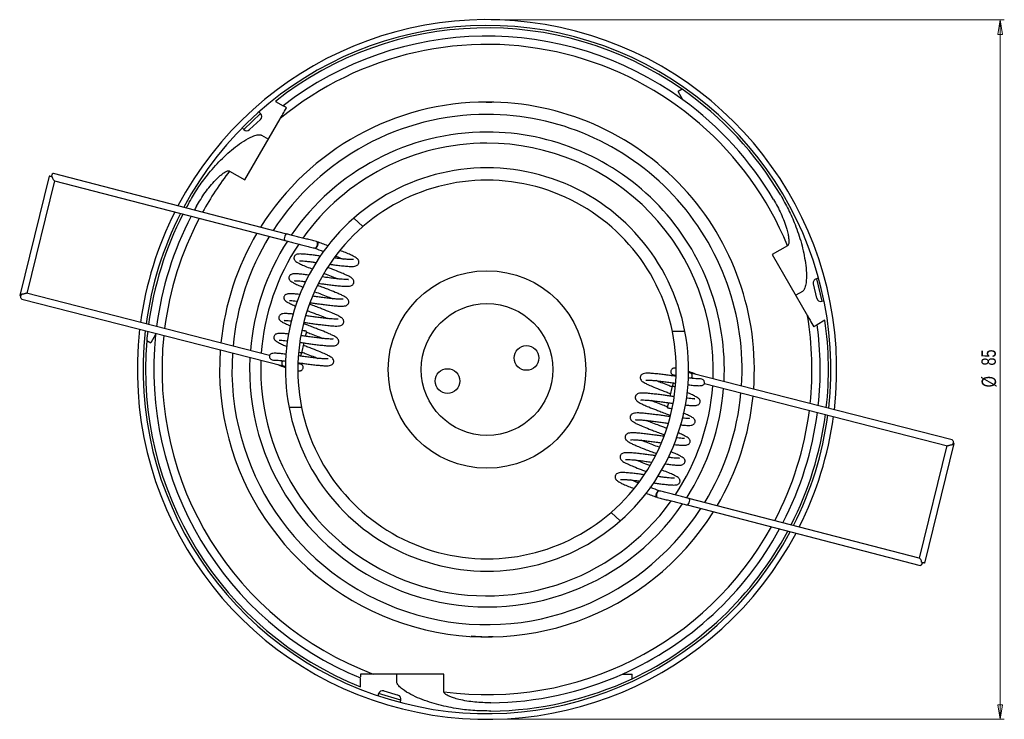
# Model space of a CAD drawing. Header units: millimetres. Extents: x 195 to 1039, y 417 to 795.
# Tile 3 of 4: x 511 to 750, y 625 to 795. Entities that reach past the tile are written whole.
import ezdxf

# ---------------------------------------------------------------- set-up
doc = ezdxf.new("R2010")
doc.units = ezdxf.units.MM
doc.styles.add('SLDTEXTSTYLE0', font='TXT', dxfattribs={"width": 0.75})
doc.dimstyles.new('SLDDIMSTYLE0', dxfattribs={"dimtxt": 3.5, "dimasz": 3.556, "dimexe": 0, "dimexo": 0.0625, "dimgap": 0.875, "dimtad": 1, "dimdec": 0, "dimlfac": 0.5, "dimrnd": 1e-09, "dimzin": 12, "dimdsep": 46, "dimtxsty": 'SLDTEXTSTYLE0', "dimblk1": 'CLOSED', "dimblk2": 'CLOSED', "dimsah": 1, "dimcen": 0.09, "dimadec": 0, "dimazin": 3, "dimtfac": 1, "dimtdec": 0, "dimtofl": 0, "dimtmove": 0, "dimatfit": 3, "dimldrblk": 'CLOSED', "dimfxl": 0, "dimfrac": 2, "dimtolj": 1, "dimtzin": 12, "dimarcsym": 0})

# ---------------------------------------------------------------- blocks, each defined once
blk = doc.blocks.new('_Closed')
at = {"color": 0, "linetype": 'ByBlock', "lineweight": -2}
for p, q in [((-1, 0.166667), (0, 0)), ((-1, 0.166667), (-1, -0.166667)), ((0, 0), (-1, -0.166667)), ((0, 0), (-1, 0))]:
    blk.add_line(p, q, dxfattribs=at)
blk = doc.blocks.new('_D_1')
at = {"color": 7, "linetype": 'Continuous', "lineweight": 0}
for p, q in [((625.23, 795.12), (749.98, 795.12)), ((748.98, 795.12), (748.98, 625.12)), ((625.23, 625.12), (749.98, 625.12))]:
    blk.add_line(p, q, dxfattribs=at)
at = {"color": 7, "linetype": 'Continuous', "lineweight": 18, "xscale": 3.556, "yscale": 3.556}
for p, rotation in [((748.98, 795.12, -23.45), 90.0000000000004), ((748.98, 625.12, -23.45), 270.0000000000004)]:
    blk.add_blockref('_Closed', p, dxfattribs=dict(at, rotation=rotation))
at = {"color": 7, "linetype": 'Continuous', "lineweight": 18, "char_height": 3.5, "attachment_point": 1, "rotation": 90, "style": 'SLDTEXTSTYLE0'}
for s, insert in [('85', (744.42, 711.07)), ('%%c', (744.47, 705.79))]:
    blk.add_mtext(s, dxfattribs=dict(at, insert=insert))

msp = doc.modelspace()

# ---------------------------------------------------------------- linework, layer by layer
at = {"color": 7, "linetype": 'Continuous', "lineweight": 25}
for p, q in [((671.65, 778.24), (670.67, 777.68)), ((671.84, 775.65), (670.67, 777.68)), ((572.8, 775.27), (574.67, 774.19)), ((565.38, 756.19), (573.97, 771.07)), ((569.15, 770.89), (566.52, 768.41)), ((569.18, 772.31), (568.8, 772.71)), ((564.73, 768.85), (565.11, 768.45)), ((569.45, 767.05), (571.1, 766.1)), ((517.79, 757.14), (510.64, 728.14)), ((518.57, 756.94), (518.3, 757.01)), ((575.6, 743.04), (518.89, 757.73)), ((561.65, 758.34), (565.38, 756.19)), ((512.46, 728.59), (519.2, 755.93)), ((519.13, 755.95), (575.18, 741.43)), ((594.07, 744.85), (591.88, 746.93)), ((697.27, 740.2), (693.55, 738.05)), ((693.55, 738.05), (702.14, 723.17)), ((582.67, 735.98), (582.03, 736.22)), ((581.13, 734.79), (581.86, 734.51)), ((704.4, 727.43), (703.56, 730.95)), ((704.84, 732.28), (704.3, 732.15)), ((571.33, 713.55), (512.28, 728.64)), ((700.91, 729.1), (699.27, 728.15)), ((511.19, 727.2), (574.66, 710.99)), ((705.6, 726.69), (706.14, 726.82)), ((577.08, 723.48), (577.08, 723.48)), ((706.36, 722.08), (704.49, 721)), ((543.67, 718.59), (542.5, 716.57)), ((580.12, 718.19), (580.4, 719.39)), ((672.36, 719.32), (669.3, 719.32)), ((541.52, 717.13), (542.5, 716.57)), ((579.2, 714.17), (579.75, 716.57)), ((575.03, 710.65), (575.27, 710.59)), ((673.42, 709.59), (673.18, 709.65)), ((737.27, 693.04), (673.79, 709.25)), ((677.12, 706.69), (736.17, 691.61)), ((669.26, 706.07), (668.7, 703.67)), ((668.33, 702.05), (668.05, 700.85)), ((576.1, 700.93), (579.15, 700.93)), ((671.37, 696.76), (671.37, 696.76)), ((730.66, 663.1), (737.82, 692.11)), ((736, 691.65), (729.25, 664.31)), ((667.32, 685.45), (666.6, 685.73)), ((665.78, 684.26), (666.42, 684.02)), ((729.32, 664.29), (673.27, 678.81)), ((654.39, 675.39), (656.57, 673.32)), ((672.86, 677.2), (729.56, 662.51)), ((729.88, 663.3), (730.15, 663.23)), ((593.52, 633.01), (593.52, 635.17)), ((613.75, 636.12), (596.57, 636.12)), ((602.32, 634.22), (602.32, 636.12)), ((613.75, 631.82), (613.75, 636.12)), ((657.17, 636.12), (659.51, 636.12)), ((659.51, 634.99), (659.51, 636.12)), ((599.13, 632.03), (602.6, 631)), ((597.89, 631.36), (597.73, 630.83)), ((603.12, 629.23), (603.27, 629.76))]:
    msp.add_line(p, q, dxfattribs=at)
at = {"color": 8, "linetype": 'Continuous', "lineweight": 25}
for p, q in [((623.99, 775.11), (625.41, 775.05)), ((565.11, 768.45), (569.18, 772.31)), ((704.3, 732.15), (705.6, 726.69)), ((603.27, 629.76), (597.89, 631.36))]:
    msp.add_line(p, q, dxfattribs=at)
at = {"color": 7, "linetype": 'Continuous', "lineweight": 25, "flags": 128}
for points in [[(518.57, 756.94), (518.25, 757.02), (517.99, 757.09), (517.83, 757.13), (517.79, 757.14), (517.89, 757.13), (518.1, 757.08), (518.31, 757.03)], [(518.89, 757.73), (518.74, 757.71), (518.56, 757.56), (518.41, 757.32), (518.3, 757.01)], [(582.89, 740.2), (582.77, 739.92), (582.61, 739.71), (582.46, 739.61), (582.37, 739.61)], [(582.84, 741.18), (582.93, 741.18), (583.06, 741.08), (583.12, 740.87), (583.11, 740.6), (583.04, 740.29), (582.9, 740), (582.72, 739.77), (582.54, 739.63), (582.46, 739.61)], [(582.77, 741.22), (582.82, 741.2), (582.93, 741.05), (582.98, 740.81), (582.96, 740.51), (582.89, 740.2)], [(511.19, 727.2), (511.15, 727.22), (511.01, 727.34), (510.94, 727.57), (510.93, 727.87), (510.99, 728.18), (511.11, 728.47)], [(580.3, 719.42), (580.39, 719.39), (580.37, 719.39), (580.22, 719.42), (579.98, 719.47), (579.68, 719.54), (579.36, 719.62), (579.22, 719.65)], [(575.23, 710.7), (575.16, 710.66), (575.03, 710.65)], [(673.22, 709.54), (673.3, 709.58), (673.42, 709.59)], [(668.15, 700.82), (668.06, 700.85), (668.09, 700.85), (668.23, 700.82), (668.47, 700.77), (668.78, 700.7), (669.09, 700.63), (669.23, 700.59)], [(737.27, 693.04), (737.3, 693.03), (737.44, 692.9), (737.52, 692.67), (737.52, 692.37), (737.46, 692.06), (737.34, 691.77)], [(665.61, 679.06), (665.52, 679.07), (665.4, 679.17), (665.33, 679.37), (665.34, 679.64), (665.42, 679.95), (665.55, 680.24), (665.73, 680.47), (665.92, 680.61), (665.99, 680.63)], [(665.68, 679.02), (665.63, 679.05), (665.53, 679.19), (665.48, 679.43), (665.49, 679.73), (665.56, 680.04)], [(665.56, 680.04), (665.69, 680.33), (665.84, 680.53), (666, 680.63), (666.08, 680.63)], [(729.56, 662.51), (729.72, 662.54), (729.89, 662.68), (730.04, 662.93), (730.15, 663.23)], [(729.88, 663.3), (730.2, 663.22), (730.46, 663.15), (730.62, 663.11), (730.66, 663.1), (730.56, 663.12), (730.35, 663.16), (730.15, 663.21)]]:
    msp.add_lwpolyline(points, dxfattribs=at)
at = {"color": 8, "linetype": 'Continuous', "lineweight": 25, "flags": 128}
for points in [[(574.98, 742.2), (574.96, 741.9), (575, 741.64), (575.1, 741.48), (575.18, 741.43)], [(575.6, 743.04), (575.53, 743.05), (575.37, 742.97), (575.2, 742.78), (575.07, 742.51), (574.98, 742.2)], [(574.66, 710.99), (574.62, 711), (574.49, 711.13), (574.41, 711.37), (574.4, 711.66), (574.47, 711.98), (574.58, 712.25)], [(673.79, 709.25), (673.83, 709.24), (673.97, 709.11), (674.04, 708.88), (674.05, 708.58), (673.99, 708.26), (673.87, 707.99)], [(672.86, 677.2), (672.92, 677.2), (673.09, 677.27), (673.25, 677.46), (673.39, 677.73), (673.47, 678.04)], [(673.47, 678.04), (673.5, 678.34), (673.45, 678.6), (673.35, 678.76), (673.27, 678.81)]]:
    msp.add_lwpolyline(points, dxfattribs=at)
at = {"color": 7, "linetype": 'Continuous', "lineweight": 25}
for centre, radius in [((624.23, 710.12), 24), ((624.23, 710.12), 16), ((633.83, 712.92), 3), ((614.63, 707.32), 3)]:
    msp.add_circle(centre, radius, dxfattribs=at)
for centre, radius, start, end in [((624.23, 710.12), 85, 353.3956, 152.0955), ((624.23, 710.12), 83.6, 353.5257, 151.8671), ((624.23, 710.12), 83, 55.1559, 128.2842), ((624.23, 710.12), 81, 53.9951, 127.7196), ((624.23, 710.12), 79, 22.3827, 129.506), ((624.23, 710.12), 83, 30.6672, 55.1559), ((624.23, 710.12), 81, 30.6837, 53.9951), ((624.23, 710.12), 65, 90, 147.86), ((624.23, 710.12), 65, 355.7939, 90), ((568.46, 771.62), 1, 313.4486, 43.4486), ((565.84, 769.13), 1, 223.4486, 313.4486), ((624.23, 710.12), 57.7, 90, 145.5283), ((624.23, 710.12), 57.7, 357.0915, 90), ((624.23, 710.12), 55, 90, 144.4928), ((624.23, 710.12), 55, 357.6594, 90), ((624.23, 710.12), 49, 10.816, 131.3115), ((624.23, 710.12), 46, 11.5306, 130.9689), ((624.23, 710.12), 83, 150.6672, 151.7668), ((624.23, 710.12), 81, 150.6837, 151.4214), ((624.23, 710.12), 85, 153.243, 172.2678), ((624.23, 710.12), 83.6, 153.0349, 172.3788), ((624.23, 710.12), 83, 152.9435, 172.4275), ((624.23, 710.12), 81, 152.6287, 172.5951), ((624.23, 710.12), 49, 131.3115, 190.816), ((624.23, 710.12), 46, 130.9689, 191.5306), ((624.23, 710.12), 65, 149.389, 174.3108), ((624.23, 710.12), 57.7, 147.2534, 175.4145), ((624.23, 710.12), 55, 146.327, 175.8971), ((704.53, 731.18), 1, 103.4486, 193.4486), ((511.74, 731.53), 3.57, 251.9519, 257.277), ((705.37, 727.67), 1, 193.4486, 283.4486), ((624.23, 710.12), 81, 353.7795, 7.7196), ((624.23, 710.12), 83, 353.5829, 8.2842), ((624.23, 710.12), 85, 173.3956, 253.4486), ((624.23, 710.12), 83.6, 173.5257, 253.4486), ((624.23, 710.12), 83, 173.5829, 175.1559), ((624.23, 710.12), 81, 173.9951, 247.7196), ((624.23, 710.12), 81, 173.7795, 173.9951), ((571.61, 684.98), 35.52, 75.8456, 77.6203), ((624.23, 710.12), 46, 310.9689, 11.5306), ((624.23, 710.12), 49, 311.3115, 10.816), ((624.23, 710.12), 83, 175.1559, 248.2842), ((624.23, 710.12), 65, 175.7939, 327.86), ((624.23, 710.12), 57.7, 177.0915, 325.5178), ((624.23, 710.12), 55, 177.6594, 324.4864), ((624.23, 710.12), 55, 326.3114, 355.8971), ((624.23, 710.12), 57.7, 327.2723, 355.4145), ((624.23, 710.12), 65, 329.389, 354.3108), ((624.23, 710.12), 49, 190.816, 311.3115), ((624.23, 710.12), 46, 191.5306, 310.9689), ((676.84, 735.26), 35.52, 255.8456, 257.6203), ((624.23, 710.12), 81, 332.6287, 352.5951), ((624.23, 710.12), 83, 332.9435, 352.4275), ((624.23, 710.12), 83.6, 333.0349, 352.3788), ((624.23, 710.12), 85, 333.243, 352.2678), ((736.71, 688.71), 3.57, 71.9519, 77.277), ((624.23, 710.12), 85, 253.4486, 332.0955), ((624.23, 710.12), 83.6, 253.4486, 331.8671), ((624.23, 710.12), 81, 293.9951, 331.4214), ((624.23, 710.12), 83, 295.1559, 331.7668), ((624.23, 710.12), 81, 270.6837, 293.9951), ((624.23, 710.12), 83, 270.6672, 295.1559), ((598.85, 631.07), 1, 73.4486, 163.4486), ((602.31, 630.04), 1, 343.4486, 73.4486)]:
    msp.add_arc(centre, radius, start, end, dxfattribs=at)
at = {"color": 8, "linetype": 'Continuous', "lineweight": 25}
for centre, radius, start, end in [((624.23, 710.12), 62, 90, 146.9774), ((624.23, 710.12), 62, 356.2892, 90), ((624.23, 710.12), 79, 142.3827, 151.0579), ((624.23, 710.12), 79, 152.2976, 172.7712), ((624.23, 710.12), 62, 148.5877, 174.7322), ((624.23, 710.12), 79, 353.9862, 9.506), ((624.23, 710.12), 79, 173.9862, 249.506), ((624.23, 710.12), 62, 176.2892, 326.9774), ((581.77, 728.26), 14.32, 256.4527, 259.6331), ((666.68, 691.98), 14.32, 76.4527, 79.6331), ((624.23, 710.12), 62, 328.5877, 354.7322), ((624.23, 710.12), 79, 332.2976, 352.7712), ((624.23, 710.12), 79, 262.3827, 331.0579)]:
    msp.add_arc(centre, radius, start, end, dxfattribs=at)
at = {"color": 7, "linetype": 'Continuous', "lineweight": 25}
for points, knots in [([(573.97, 771.07), (574.17, 771.43), (574.69, 772.32), (575.19, 773.19), (575.5, 773.72)], [0, 0, 0, 0, 0.397787, 1, 1, 1, 1]), ([(575.5, 773.72), (575.37, 773.79), (575.12, 773.93), (574.84, 774.1), (574.69, 774.18), (574.68, 774.19), (574.67, 774.19)], [0, 0, 0, 0, 0.274101, 0.523828, 0.841026, 1, 1, 1, 1]), ([(551.87, 750.78), (552.54, 751.92), (553.88, 754.19), (556.41, 757.62), (559.41, 761.05), (562.43, 763.76), (565.05, 765.67), (566.84, 766.65), (568.13, 767.11), (568.82, 767.19), (569.19, 767.17), (569.38, 767.08), (569.45, 767.05)], [0, 0, 0, 0, 0.1599023, 0.3197947, 0.5160168, 0.7120357, 0.8102643, 0.9081535, 0.9569951, 0.9741714, 0.991458, 1, 1, 1, 1]), ([(518.57, 756.94), (518.57, 756.88), (518.55, 756.77), (518.62, 756.56), (518.75, 756.32), (518.92, 756.11), (519.04, 756), (519.1, 755.96), (519.13, 755.95), (519.13, 755.95)], [0, 0, 0, 0, 0.119778, 0.239691, 0.47838, 0.717324, 0.837386, 0.957474, 1, 1, 1, 1]), ([(553.6, 749.78), (554.28, 750.91), (555.64, 753.16), (557.6, 755.55), (559.09, 757), (559.91, 757.67), (560.52, 758.09), (561.02, 758.32), (561.29, 758.4), (561.52, 758.4), (561.61, 758.36), (561.65, 758.34)], [0, 0, 0, 0, 0.326711, 0.653839, 0.764284, 0.840951, 0.917742, 0.946871, 0.97616, 0.988267, 1, 1, 1, 1]), ([(695.62, 752.45), (696.27, 751.31), (697.56, 749.01), (699.27, 745.11), (700.75, 740.79), (701.58, 736.82), (701.92, 733.59), (701.88, 731.56), (701.62, 730.21), (701.35, 729.57), (701.15, 729.26), (700.97, 729.14), (700.91, 729.1)], [0, 0, 0, 0, 0.159902, 0.319795, 0.516017, 0.712036, 0.810264, 0.908153, 0.956995, 0.974171, 0.991458, 1, 1, 1, 1]), ([(693.89, 751.45), (694.52, 750.3), (695.79, 748), (696.88, 745.1), (697.39, 743.09), (697.57, 742.05), (697.62, 741.31), (697.58, 740.76), (697.5, 740.48), (697.39, 740.29), (697.31, 740.23), (697.27, 740.2)], [0, 0, 0, 0, 0.326711, 0.653839, 0.764284, 0.840951, 0.917742, 0.946871, 0.97616, 0.988267, 1, 1, 1, 1]), ([(582.77, 741.22), (582.57, 741.27), (581.99, 741.42), (580.96, 741.67), (579.71, 741.99), (578.44, 742.31), (577.2, 742.63), (576.25, 742.87), (575.74, 743), (575.6, 743.04)], [0, 0, 0, 0, 0.088835, 0.258113, 0.427548, 0.597001, 0.766455, 0.935893, 1, 1, 1, 1]), ([(575.18, 741.43), (575.38, 741.38), (575.95, 741.23), (576.97, 740.97), (578.22, 740.65), (579.49, 740.33), (580.74, 740.02), (581.7, 739.78), (582.23, 739.65), (582.37, 739.61)], [0, 0, 0, 0, 0.088846, 0.258207, 0.427669, 0.597117, 0.766563, 0.936019, 1, 1, 1, 1]), ([(582.35, 739.62), (583.03, 739.36), (583.76, 739.08), (584.55, 738.78), (584.6, 738.76)], [0, 0, 0, 0, 0.933292, 1, 1, 1, 1]), ([(585.64, 740.14), (585.62, 740.15), (585.15, 740.33), (584.21, 740.68), (583.38, 741.01), (582.95, 741.17)], [0, 0, 0, 0, 0.0215304, 0.4977741, 1, 1, 1, 1]), ([(583.78, 737.67), (583.65, 737.69), (583.13, 737.76), (582.19, 737.88), (580.97, 738.03), (579.81, 738.15), (578.92, 738.2), (578.31, 738.17), (577.94, 738.1), (577.65, 737.93), (577.42, 737.7), (577.31, 737.42), (577.29, 737.21), (577.3, 737.08), (577.31, 737.03), (577.32, 736.99), (577.35, 736.89), (577.42, 736.74), (577.61, 736.51), (578, 736.21), (578.67, 735.84), (579.69, 735.36), (580.63, 734.99), (581.13, 734.79)], [0, 0, 0, 0, 0.022652, 0.089251, 0.167559, 0.256778, 0.349075, 0.424425, 0.482378, 0.507389, 0.532801, 0.555113, 0.571109, 0.580668, 0.58304, 0.586362, 0.595944, 0.626951, 0.673428, 0.734329, 0.809055, 0.898497, 1, 1, 1, 1]), ([(586.12, 735.68), (586.47, 735.63), (587.3, 735.52), (588.58, 735.37), (589.87, 735.23), (590.95, 735.17), (591.75, 735.16), (592.31, 735.25), (592.64, 735.4), (592.88, 735.62), (593.02, 735.86), (593.09, 736.1), (593.09, 736.39), (592.98, 736.73), (592.75, 737.01), (592.39, 737.29), (591.86, 737.61), (591.03, 738.01), (589.93, 738.48), (588.98, 738.86), (588.54, 739.03)], [0, 0, 0, 0, 0.056869, 0.130812, 0.216005, 0.302322, 0.376907, 0.441782, 0.489359, 0.516116, 0.530682, 0.549287, 0.571195, 0.593347, 0.638397, 0.691545, 0.755568, 0.830624, 0.92287, 1, 1, 1, 1]), ([(591.75, 736.83), (591.75, 736.83), (591.77, 736.85), (591.59, 736.82), (591.07, 736.83), (590.28, 736.87), (589.29, 736.96), (588.22, 737.08), (587.46, 737.18), (587.13, 737.22)], [0, 0, 0, 0, 0.010295, 0.165075, 0.326787, 0.498562, 0.677174, 0.860081, 1, 1, 1, 1]), ([(587.43, 737.68), (587.62, 737.61), (588.27, 737.36), (588.83, 737.13), (589.23, 736.97)], [0, 0, 0, 0, 0.293431, 1, 1, 1, 1]), ([(578.65, 736.55), (578.63, 736.54), (578.6, 736.51), (578.98, 736.54), (579.56, 736.5), (580.37, 736.43), (581.41, 736.3), (582.24, 736.2), (582.71, 736.14), (582.75, 736.13)], [0, 0, 0, 0, 0.081357, 0.238327, 0.402989, 0.582114, 0.778232, 0.982165, 1, 1, 1, 1]), ([(583.36, 731.06), (583.48, 731.04), (583.94, 730.98), (584.82, 730.86), (586.03, 730.7), (587.35, 730.54), (588.65, 730.4), (589.73, 730.34), (590.52, 730.33), (591.08, 730.43), (591.42, 730.57), (591.66, 730.79), (591.8, 731.03), (591.87, 731.27), (591.87, 731.56), (591.76, 731.9), (591.52, 732.19), (591.17, 732.46), (590.63, 732.78), (589.81, 733.18), (588.52, 733.73), (587.03, 734.33), (585.98, 734.73), (585.59, 734.87), (585.59, 734.87)], [0, 0, 0, 0, 0.015577, 0.061932, 0.116019, 0.178647, 0.250803, 0.323911, 0.387084, 0.442031, 0.482328, 0.50499, 0.517327, 0.533086, 0.55164, 0.570403, 0.608559, 0.653574, 0.7078, 0.771371, 0.849501, 0.945695, 0.999552, 1, 1, 1, 1]), ([(581.04, 733.04), (580.63, 733.09), (579.74, 733.2), (578.59, 733.32), (577.7, 733.37), (577.08, 733.35), (576.72, 733.27), (576.42, 733.11), (576.2, 732.87), (576.09, 732.6), (576.07, 732.39), (576.08, 732.25), (576.09, 732.2), (576.1, 732.16), (576.12, 732.06), (576.2, 731.91), (576.39, 731.68), (576.78, 731.39), (577.45, 731.01), (578.36, 730.58), (579.17, 730.26), (579.54, 730.11)], [0, 0, 0, 0, 0.088265, 0.189066, 0.293345, 0.378477, 0.443953, 0.472211, 0.500921, 0.52613, 0.544202, 0.555003, 0.557683, 0.561436, 0.572262, 0.607294, 0.659805, 0.728612, 0.813038, 0.914092, 1, 1, 1, 1]), ([(590.52, 732.01), (590.53, 732.01), (590.55, 732.03), (590.37, 731.99), (589.84, 732), (589.06, 732.04), (588.06, 732.13), (586.89, 732.27), (585.61, 732.43), (584.67, 732.55), (584.18, 732.62), (584.12, 732.63)], [0, 0, 0, 0, 0.008257, 0.132392, 0.262086, 0.399851, 0.5431, 0.689793, 0.840061, 0.978967, 1, 1, 1, 1]), ([(584.66, 733.45), (584.83, 733.39), (585.55, 733.11), (586.73, 732.66), (587.6, 732.31), (588, 732.14)], [0, 0, 0, 0, 0.140598, 0.606222, 1, 1, 1, 1]), ([(577.42, 731.73), (577.41, 731.72), (577.37, 731.68), (577.76, 731.71), (578.34, 731.67), (579.14, 731.6), (579.82, 731.52), (580.17, 731.48)], [0, 0, 0, 0, 0.104911, 0.307324, 0.519658, 0.750641, 1, 1, 1, 1]), ([(581.21, 726.36), (581.27, 726.35), (581.68, 726.29), (582.47, 726.18), (583.6, 726.03), (584.81, 725.88), (586.13, 725.71), (587.43, 725.58), (588.51, 725.51), (589.3, 725.51), (589.86, 725.6), (590.19, 725.74), (590.44, 725.97), (590.58, 726.2), (590.65, 726.44), (590.64, 726.73), (590.53, 727.07), (590.3, 727.36), (589.95, 727.64), (589.41, 727.95), (588.59, 728.36), (587.3, 728.9), (585.81, 729.5), (584.35, 730.05), (583.53, 730.36), (583.12, 730.52), (583.11, 730.52)], [0, 0, 0, 0, 0.007539, 0.052095, 0.094219, 0.143368, 0.20028, 0.26585, 0.332285, 0.389691, 0.439622, 0.476241, 0.496835, 0.508045, 0.522365, 0.539227, 0.556277, 0.59095, 0.631856, 0.681132, 0.7389, 0.809898, 0.897312, 0.946253, 0.999187, 1, 1, 1, 1]), ([(511.11, 728.47), (511.16, 728.47), (511.27, 728.45), (511.5, 728.51), (511.78, 728.59), (512.04, 728.64), (512.21, 728.65), (512.27, 728.63), (512.28, 728.63)], [0, 0, 0, 0, 0.116742, 0.284591, 0.558111, 0.763169, 0.928727, 1, 1, 1, 1]), ([(578.86, 728.33), (578.77, 728.34), (578.23, 728.41), (577.38, 728.5), (576.47, 728.55), (575.86, 728.52), (575.5, 728.44), (575.2, 728.28), (574.98, 728.05), (574.87, 727.77), (574.84, 727.56), (574.86, 727.43), (574.86, 727.37), (574.87, 727.33), (574.9, 727.24), (574.97, 727.08), (575.17, 726.86), (575.55, 726.56), (576.23, 726.18), (576.98, 725.83), (577.59, 725.58), (577.77, 725.51)], [0, 0, 0, 0, 0.0203279, 0.1341496, 0.2518986, 0.3480264, 0.4219606, 0.4538684, 0.4862877, 0.514753, 0.5351591, 0.5473551, 0.550381, 0.5546192, 0.5668434, 0.6064005, 0.6656945, 0.7433892, 0.8387207, 0.952828, 1, 1, 1, 1]), ([(589.3, 727.18), (589.3, 727.18), (589.32, 727.2), (589.14, 727.17), (588.62, 727.17), (587.83, 727.21), (586.84, 727.3), (585.66, 727.44), (584.39, 727.6), (583.14, 727.77), (582.31, 727.88), (581.92, 727.93), (581.9, 727.94)], [0, 0, 0, 0, 0.007447, 0.119408, 0.236383, 0.360638, 0.489838, 0.622145, 0.757676, 0.88296, 0.994899, 1, 1, 1, 1]), ([(582.41, 729.01), (582.92, 728.82), (583.99, 728.41), (585.5, 727.84), (586.38, 727.48), (586.78, 727.31)], [0, 0, 0, 0, 0.332023, 0.693933, 1, 1, 1, 1]), ([(576.2, 726.9), (576.19, 726.89), (576.15, 726.86), (576.53, 726.89), (577.12, 726.85), (577.7, 726.79), (578.13, 726.74), (578.24, 726.73)], [0, 0, 0, 0, 0.126754, 0.371311, 0.627853, 0.906928, 1, 1, 1, 1]), ([(579.75, 721.56), (579.88, 721.54), (580.38, 721.48), (581.25, 721.35), (582.38, 721.2), (583.58, 721.05), (584.91, 720.88), (586.2, 720.75), (587.28, 720.68), (588.08, 720.68), (588.64, 720.77), (588.97, 720.92), (589.21, 721.14), (589.35, 721.38), (589.42, 721.62), (589.42, 721.91), (589.31, 722.25), (589.08, 722.53), (588.72, 722.81), (588.19, 723.13), (587.36, 723.53), (586.08, 724.07), (584.58, 724.67), (583.13, 725.22), (582.04, 725.63), (581.37, 725.89), (581.1, 725.99)], [0, 0, 0, 0, 0.0166845, 0.0593527, 0.099691, 0.1467579, 0.201258, 0.2640493, 0.3276687, 0.3826419, 0.4304579, 0.4655246, 0.4852458, 0.4959812, 0.5096946, 0.5258413, 0.5421687, 0.5753729, 0.6145452, 0.6617333, 0.7170533, 0.785043, 0.8687526, 0.9156197, 0.9663102, 1, 1, 1, 1]), ([(577.17, 723.56), (576.83, 723.59), (576.07, 723.68), (575.25, 723.72), (574.63, 723.69), (574.27, 723.62), (573.98, 723.45), (573.75, 723.22), (573.64, 722.94), (573.62, 722.73), (573.63, 722.6), (573.64, 722.55), (573.65, 722.51), (573.68, 722.41), (573.75, 722.26), (573.94, 722.03), (574.33, 721.73), (575.01, 721.36), (575.74, 721), (576.34, 720.77), (576.5, 720.7)], [0, 0, 0, 0, 0.097257, 0.220625, 0.32134, 0.398802, 0.432232, 0.466199, 0.496022, 0.517402, 0.53018, 0.533351, 0.537791, 0.550599, 0.592043, 0.654167, 0.735569, 0.835449, 0.955002, 1, 1, 1, 1]), ([(588.08, 722.35), (588.08, 722.35), (588.1, 722.37), (587.92, 722.34), (587.4, 722.35), (586.61, 722.39), (585.62, 722.48), (584.44, 722.61), (583.17, 722.77), (581.91, 722.94), (580.93, 723.08), (580.4, 723.15), (580.24, 723.17)], [0, 0, 0, 0, 0.0071275, 0.1142835, 0.2262386, 0.3451601, 0.4688158, 0.5954444, 0.7251587, 0.8450659, 0.9522014, 1, 1, 1, 1]), ([(580.61, 724.4), (580.66, 724.38), (581.33, 724.13), (582.64, 723.63), (584.28, 723.01), (585.15, 722.65), (585.56, 722.49)], [0, 0, 0, 0, 0.03321, 0.406955, 0.728267, 1, 1, 1, 1]), ([(702.14, 723.17), (702.35, 722.81), (702.86, 721.92), (703.36, 721.05), (703.67, 720.52)], [0, 0, 0, 0, 0.397787, 1, 1, 1, 1]), ([(574.98, 722.07), (574.96, 722.06), (574.93, 722.03), (575.31, 722.06), (575.9, 722.02), (576.41, 721.97), (576.76, 721.93), (576.79, 721.93)], [0, 0, 0, 0, 0.135884, 0.398056, 0.673077, 0.972254, 1, 1, 1, 1]), ([(578.81, 716.7), (578.86, 716.69), (579.25, 716.64), (580.03, 716.53), (581.15, 716.38), (582.36, 716.22), (583.68, 716.06), (584.98, 715.92), (586.06, 715.86), (586.85, 715.85), (587.41, 715.95), (587.75, 716.09), (587.99, 716.31), (588.13, 716.55), (588.2, 716.79), (588.2, 717.08), (588.09, 717.42), (587.85, 717.7), (587.5, 717.98), (586.96, 718.3), (586.14, 718.7), (584.85, 719.25), (583.36, 719.84), (581.9, 720.4), (580.74, 720.83), (579.99, 721.12), (579.65, 721.25)], [0, 0, 0, 0, 0.005094, 0.047865, 0.088301, 0.135482, 0.190115, 0.253058, 0.316832, 0.371938, 0.41987, 0.455022, 0.474791, 0.485552, 0.499299, 0.515484, 0.531851, 0.565136, 0.604403, 0.651706, 0.70716, 0.775314, 0.859227, 0.906207, 0.957021, 1, 1, 1, 1]), ([(703.67, 720.52), (703.8, 720.6), (704.04, 720.74), (704.32, 720.9), (704.47, 720.99), (704.49, 721), (704.49, 721)], [0, 0, 0, 0, 0.274101, 0.523828, 0.841026, 1, 1, 1, 1]), ([(576.03, 718.72), (575.67, 718.76), (574.87, 718.85), (574.03, 718.89), (573.41, 718.87), (573.05, 718.79), (572.75, 718.62), (572.53, 718.39), (572.42, 718.11), (572.4, 717.9), (572.41, 717.77), (572.42, 717.72), (572.43, 717.68), (572.45, 717.58), (572.53, 717.43), (572.72, 717.2), (573.11, 716.91), (573.78, 716.53), (574.63, 716.13), (575.36, 715.84), (575.65, 715.72)], [0, 0, 0, 0, 0.101504, 0.219612, 0.316034, 0.390194, 0.422199, 0.454717, 0.483269, 0.503738, 0.515971, 0.519006, 0.523257, 0.535519, 0.575197, 0.634672, 0.712603, 0.808226, 0.922682, 1, 1, 1, 1]), ([(586.85, 717.52), (586.86, 717.53), (586.88, 717.55), (586.7, 717.51), (586.17, 717.52), (585.39, 717.56), (584.39, 717.65), (583.22, 717.79), (581.94, 717.95), (580.69, 718.11), (579.73, 718.25), (579.21, 718.32), (579.07, 718.34)], [0, 0, 0, 0, 0.007166, 0.114893, 0.227445, 0.347, 0.471315, 0.598619, 0.729025, 0.849571, 0.957278, 1, 1, 1, 1]), ([(580.27, 719.24), (580.68, 719.08), (581.64, 718.72), (583.06, 718.18), (583.93, 717.82), (584.33, 717.66)], [0, 0, 0, 0, 0.283115, 0.671523, 1, 1, 1, 1]), ([(573.75, 717.24), (573.74, 717.23), (573.7, 717.2), (574.09, 717.23), (574.67, 717.19), (575.25, 717.14), (575.68, 717.09), (575.78, 717.08)], [0, 0, 0, 0, 0.127222, 0.372682, 0.630172, 0.910278, 1, 1, 1, 1]), ([(578.36, 711.76), (578.51, 711.74), (579.01, 711.67), (579.93, 711.55), (581.14, 711.39), (582.46, 711.23), (583.76, 711.09), (584.84, 711.03), (585.63, 711.03), (586.19, 711.12), (586.52, 711.26), (586.77, 711.49), (586.91, 711.72), (586.98, 711.96), (586.97, 712.25), (586.86, 712.59), (586.63, 712.88), (586.28, 713.15), (585.74, 713.47), (584.92, 713.87), (583.63, 714.42), (582.14, 715.02), (580.73, 715.55), (579.99, 715.83), (579.64, 715.96)], [0, 0, 0, 0, 0.019492, 0.063449, 0.114738, 0.174127, 0.242551, 0.311877, 0.371782, 0.423887, 0.4621, 0.48359, 0.495289, 0.510232, 0.527827, 0.545619, 0.581802, 0.624488, 0.67591, 0.736192, 0.810281, 0.9015, 0.952571, 1, 1, 1, 1]), ([(571.33, 713.54), (571.33, 713.54), (571.34, 713.55), (571.32, 713.43), (571.33, 713.18), (571.44, 712.87), (571.69, 712.6), (572.09, 712.4), (572.4, 712.4), (572.59, 712.39)], [0, 0, 0, 0, 0.062643, 0.203791, 0.340689, 0.478996, 0.621465, 0.769787, 1, 1, 1, 1]), ([(575.48, 713.81), (575.29, 713.84), (574.65, 713.92), (573.7, 714.01), (572.8, 714.07), (572.19, 714.04), (571.83, 713.96), (571.53, 713.8), (571.39, 713.64), (571.33, 713.55)], [0, 0, 0, 0, 0.086894, 0.311005, 0.542848, 0.73212, 0.877693, 0.940518, 1, 1, 1, 1]), ([(585.63, 712.7), (585.63, 712.7), (585.65, 712.72), (585.47, 712.68), (584.95, 712.69), (584.16, 712.73), (583.17, 712.82), (581.99, 712.96), (580.72, 713.12), (579.49, 713.28), (578.72, 713.39), (578.38, 713.44)], [0, 0, 0, 0, 0.007555, 0.121139, 0.23981, 0.365866, 0.49694, 0.631164, 0.76866, 0.89576, 1, 1, 1, 1]), ([(578.91, 713.36), (578.97, 713.49), (579.09, 713.75), (579.16, 714.03), (579.2, 714.17)], [0, 0, 0, 0, 0.481428, 1, 1, 1, 1]), ([(579.24, 714.34), (579.58, 714.21), (580.48, 713.87), (581.83, 713.35), (582.71, 713), (583.11, 712.83)], [0, 0, 0, 0, 0.250845, 0.656737, 1, 1, 1, 1]), ([(572.59, 712.39), (572.67, 712.39), (572.87, 712.4), (573.45, 712.37), (574.26, 712.29), (574.91, 712.21), (575.31, 712.16), (575.32, 712.16)], [0, 0, 0, 0, 0.189141, 0.434503, 0.701416, 0.993651, 1, 1, 1, 1]), ([(573.45, 711.3), (573.49, 711.28), (573.92, 711.08), (574.49, 710.86), (575.01, 710.66)], [0, 0, 0, 0, 0.097516, 1, 1, 1, 1]), ([(574.66, 710.99), (574.82, 710.95), (575.02, 710.9), (575.22, 710.91), (575.26, 710.91)], [0, 0, 0, 0, 0.8202233, 1, 1, 1, 1]), ([(578.34, 709.85), (578.41, 709.84), (578.51, 709.82), (578.6, 709.8), (578.71, 709.8), (578.84, 709.8), (579.02, 709.85), (579.24, 709.97), (579.43, 710.17), (579.54, 710.45), (579.55, 710.74), (579.48, 710.98), (579.37, 711.15), (579.25, 711.27), (579.15, 711.34), (579.08, 711.38), (579.02, 711.4), (578.96, 711.43), (578.84, 711.46), (578.68, 711.51), (578.43, 711.58), (578.36, 711.6)], [0, 0, 0, 0, 0.144126, 0.200491, 0.223784, 0.245256, 0.277933, 0.316221, 0.361187, 0.409347, 0.45836, 0.497001, 0.529459, 0.556934, 0.578804, 0.595911, 0.614782, 0.646161, 0.723035, 0.920167, 1, 1, 1, 1]), ([(578.8, 711.45), (578.8, 711.45), (578.82, 711.45), (578.75, 711.46), (578.62, 711.49), (578.43, 711.53), (578.36, 711.55)], [0, 0, 0, 0, 0.013367, 0.282264, 0.702083, 1, 1, 1, 1]), ([(575.03, 710.65), (575.07, 710.65), (575.15, 710.64), (575.23, 710.72), (575.27, 710.75)], [0, 0, 0, 0, 0.560758, 1, 1, 1, 1]), ([(670.09, 708.48), (669.94, 708.5), (669.44, 708.57), (668.52, 708.69), (667.32, 708.85), (665.99, 709.01), (664.7, 709.15), (663.62, 709.21), (662.82, 709.22), (662.26, 709.12), (661.93, 708.98), (661.69, 708.76), (661.55, 708.52), (661.48, 708.28), (661.48, 707.99), (661.59, 707.65), (661.82, 707.36), (662.18, 707.09), (662.71, 706.77), (663.54, 706.37), (664.82, 705.82), (666.31, 705.22), (667.72, 704.69), (668.46, 704.41), (668.82, 704.27)], [0, 0, 0, 0, 0.019485, 0.0634266, 0.1146978, 0.1740662, 0.2424665, 0.3117688, 0.3716526, 0.4237398, 0.4619389, 0.4834217, 0.495116, 0.5100544, 0.5276434, 0.5454293, 0.5815995, 0.624271, 0.6756741, 0.7359357, 0.8099987, 0.9011858, 0.9522394, 1, 1, 1, 1]), ([(670.12, 710.39), (670.04, 710.4), (669.94, 710.42), (669.85, 710.44), (669.74, 710.45), (669.61, 710.44), (669.43, 710.39), (669.22, 710.28), (669.03, 710.07), (668.91, 709.79), (668.9, 709.51), (668.97, 709.26), (669.08, 709.09), (669.2, 708.97), (669.3, 708.9), (669.37, 708.86), (669.43, 708.84), (669.5, 708.81), (669.61, 708.78), (669.77, 708.73), (670.02, 708.66), (670.1, 708.64)], [0, 0, 0, 0, 0.144126, 0.200491, 0.223784, 0.245256, 0.277933, 0.316221, 0.361187, 0.409347, 0.45836, 0.497001, 0.529459, 0.556934, 0.578804, 0.595911, 0.614782, 0.646161, 0.723035, 0.920167, 1, 1, 1, 1]), ([(669.65, 708.79), (669.65, 708.79), (669.64, 708.79), (669.71, 708.78), (669.83, 708.75), (670.02, 708.71), (670.1, 708.69)], [0, 0, 0, 0, 0.013367, 0.282264, 0.702083, 1, 1, 1, 1]), ([(673.43, 709.59), (673.38, 709.59), (673.31, 709.6), (673.22, 709.53), (673.19, 709.49)], [0, 0, 0, 0, 0.560758, 1, 1, 1, 1]), ([(673.79, 709.25), (673.63, 709.29), (673.43, 709.34), (673.23, 709.33), (673.19, 709.33)], [0, 0, 0, 0, 0.820223, 1, 1, 1, 1]), ([(675, 708.94), (674.96, 708.96), (674.53, 709.16), (673.96, 709.38), (673.44, 709.58)], [0, 0, 0, 0, 0.097516, 1, 1, 1, 1]), ([(662.82, 707.54), (662.82, 707.54), (662.8, 707.52), (662.98, 707.56), (663.5, 707.55), (664.29, 707.51), (665.28, 707.42), (666.46, 707.28), (667.73, 707.12), (668.96, 706.96), (669.73, 706.85), (670.07, 706.8)], [0, 0, 0, 0, 0.007555, 0.121139, 0.23981, 0.365866, 0.49694, 0.631164, 0.76866, 0.89576, 1, 1, 1, 1]), ([(669.22, 705.9), (668.87, 706.03), (667.97, 706.37), (666.62, 706.89), (665.74, 707.24), (665.34, 707.41)], [0, 0, 0, 0, 0.250845, 0.656737, 1, 1, 1, 1]), ([(669.55, 706.88), (669.48, 706.75), (669.36, 706.5), (669.29, 706.21), (669.26, 706.07)], [0, 0, 0, 0, 0.481428, 1, 1, 1, 1]), ([(672.98, 706.43), (673.16, 706.4), (673.81, 706.32), (674.75, 706.23), (675.65, 706.18), (676.27, 706.2), (676.62, 706.28), (676.92, 706.44), (677.06, 706.6), (677.12, 706.69)], [0, 0, 0, 0, 0.086894, 0.311005, 0.542848, 0.73212, 0.877693, 0.940518, 1, 1, 1, 1]), ([(675.86, 707.85), (675.78, 707.85), (675.59, 707.84), (675, 707.87), (674.19, 707.95), (673.54, 708.03), (673.14, 708.08), (673.13, 708.08)], [0, 0, 0, 0, 0.189141, 0.434503, 0.701416, 0.993651, 1, 1, 1, 1]), ([(677.13, 706.7), (677.12, 706.7), (677.11, 706.69), (677.13, 706.81), (677.12, 707.06), (677.01, 707.37), (676.76, 707.64), (676.37, 707.84), (676.05, 707.84), (675.86, 707.85)], [0, 0, 0, 0, 0.062643, 0.203791, 0.340689, 0.478996, 0.621465, 0.769787, 1, 1, 1, 1]), ([(669.64, 703.54), (669.6, 703.55), (669.2, 703.6), (668.43, 703.71), (667.3, 703.86), (666.09, 704.02), (664.77, 704.18), (663.47, 704.32), (662.39, 704.38), (661.6, 704.39), (661.04, 704.3), (660.71, 704.15), (660.46, 703.93), (660.32, 703.69), (660.25, 703.45), (660.26, 703.16), (660.37, 702.82), (660.6, 702.54), (660.95, 702.26), (661.49, 701.94), (662.31, 701.54), (663.6, 700.99), (665.09, 700.4), (666.55, 699.84), (667.71, 699.41), (668.46, 699.12), (668.8, 698.99)], [0, 0, 0, 0, 0.005094, 0.047865, 0.088301, 0.135482, 0.190115, 0.253058, 0.316832, 0.371938, 0.41987, 0.455022, 0.474791, 0.485552, 0.499299, 0.515484, 0.531851, 0.565136, 0.604403, 0.651706, 0.70716, 0.775314, 0.859227, 0.906207, 0.957021, 1, 1, 1, 1]), ([(672.42, 701.52), (672.79, 701.48), (673.58, 701.39), (674.42, 701.35), (675.04, 701.38), (675.4, 701.45), (675.7, 701.62), (675.92, 701.85), (676.03, 702.13), (676.06, 702.34), (676.04, 702.47), (676.04, 702.52), (676.03, 702.56), (676, 702.66), (675.93, 702.81), (675.73, 703.04), (675.35, 703.34), (674.67, 703.71), (673.82, 704.11), (673.09, 704.4), (672.8, 704.52)], [0, 0, 0, 0, 0.101504, 0.219612, 0.316034, 0.390194, 0.422199, 0.454717, 0.483269, 0.503738, 0.515971, 0.519006, 0.523257, 0.535519, 0.575197, 0.634672, 0.712603, 0.808226, 0.922682, 1, 1, 1, 1]), ([(661.6, 702.72), (661.6, 702.71), (661.58, 702.69), (661.76, 702.73), (662.28, 702.72), (663.07, 702.68), (664.06, 702.59), (665.24, 702.45), (666.51, 702.29), (667.76, 702.13), (668.72, 701.99), (669.24, 701.92), (669.39, 701.9)], [0, 0, 0, 0, 0.0071655, 0.1148928, 0.2274448, 0.3470003, 0.4713153, 0.598619, 0.7290249, 0.8495714, 0.957278, 1, 1, 1, 1]), ([(668.18, 701), (667.77, 701.16), (666.81, 701.52), (665.4, 702.06), (664.52, 702.42), (664.12, 702.58)], [0, 0, 0, 0, 0.282663, 0.671316, 1, 1, 1, 1]), ([(674.7, 703), (674.71, 703.01), (674.75, 703.04), (674.37, 703.01), (673.78, 703.05), (673.2, 703.1), (672.78, 703.15), (672.67, 703.16)], [0, 0, 0, 0, 0.127222, 0.372682, 0.630172, 0.910278, 1, 1, 1, 1]), ([(668.71, 698.68), (668.57, 698.7), (668.07, 698.76), (667.2, 698.89), (666.08, 699.04), (664.87, 699.19), (663.55, 699.36), (662.25, 699.49), (661.17, 699.56), (660.38, 699.56), (659.82, 699.47), (659.48, 699.32), (659.24, 699.1), (659.1, 698.86), (659.03, 698.63), (659.03, 698.33), (659.14, 698), (659.37, 697.71), (659.73, 697.43), (660.27, 697.12), (661.09, 696.71), (662.38, 696.17), (663.87, 695.57), (665.33, 695.02), (666.41, 694.61), (667.09, 694.35), (667.36, 694.25)], [0, 0, 0, 0, 0.016685, 0.059353, 0.099691, 0.146758, 0.201258, 0.264049, 0.327669, 0.382642, 0.430458, 0.465525, 0.485246, 0.495981, 0.509695, 0.525841, 0.542169, 0.575373, 0.614545, 0.661733, 0.717053, 0.785043, 0.868753, 0.91562, 0.96631, 1, 1, 1, 1]), ([(671.28, 696.68), (671.62, 696.65), (672.38, 696.56), (673.2, 696.52), (673.82, 696.55), (674.18, 696.62), (674.48, 696.79), (674.7, 697.02), (674.81, 697.3), (674.83, 697.51), (674.82, 697.64), (674.81, 697.69), (674.8, 697.74), (674.78, 697.83), (674.7, 697.98), (674.51, 698.21), (674.12, 698.51), (673.44, 698.88), (672.71, 699.24), (672.12, 699.47), (671.95, 699.54)], [0, 0, 0, 0, 0.097257, 0.220625, 0.32134, 0.398802, 0.432232, 0.466199, 0.496022, 0.517402, 0.53018, 0.533351, 0.537791, 0.550599, 0.592043, 0.654167, 0.735569, 0.835449, 0.955002, 1, 1, 1, 1]), ([(660.38, 697.89), (660.37, 697.89), (660.35, 697.87), (660.53, 697.9), (661.06, 697.9), (661.84, 697.86), (662.84, 697.77), (664.01, 697.63), (665.29, 697.47), (666.54, 697.3), (667.52, 697.17), (668.05, 697.09), (668.22, 697.07)], [0, 0, 0, 0, 0.007128, 0.114283, 0.226239, 0.34516, 0.468816, 0.595444, 0.725159, 0.845066, 0.952201, 1, 1, 1, 1]), ([(667.84, 695.84), (667.79, 695.86), (667.13, 696.11), (665.81, 696.61), (664.18, 697.23), (663.3, 697.59), (662.9, 697.75)], [0, 0, 0, 0, 0.03321, 0.406955, 0.728267, 1, 1, 1, 1]), ([(673.48, 698.17), (673.49, 698.18), (673.53, 698.21), (673.14, 698.18), (672.56, 698.22), (672.05, 698.27), (671.7, 698.31), (671.67, 698.31)], [0, 0, 0, 0, 0.135884, 0.398056, 0.673077, 0.972254, 1, 1, 1, 1]), ([(667.25, 693.88), (667.19, 693.89), (666.77, 693.95), (665.98, 694.06), (664.85, 694.21), (663.65, 694.37), (662.32, 694.53), (661.03, 694.67), (659.95, 694.73), (659.15, 694.73), (658.59, 694.64), (658.26, 694.5), (658.02, 694.27), (657.88, 694.04), (657.81, 693.8), (657.81, 693.51), (657.92, 693.17), (658.15, 692.88), (658.51, 692.6), (659.04, 692.29), (659.87, 691.89), (661.15, 691.34), (662.65, 690.74), (664.1, 690.19), (664.92, 689.88), (665.33, 689.72), (665.34, 689.72)], [0, 0, 0, 0, 0.007539, 0.052095, 0.094219, 0.143368, 0.20028, 0.26585, 0.332285, 0.389691, 0.439622, 0.476241, 0.496835, 0.508045, 0.522365, 0.539227, 0.556277, 0.59095, 0.631856, 0.681132, 0.7389, 0.809898, 0.897312, 0.946253, 0.999187, 1, 1, 1, 1]), ([(669.6, 691.91), (669.68, 691.9), (670.23, 691.83), (671.08, 691.75), (671.98, 691.69), (672.59, 691.72), (672.96, 691.8), (673.25, 691.96), (673.48, 692.2), (673.59, 692.47), (673.61, 692.68), (673.6, 692.82), (673.59, 692.87), (673.58, 692.91), (673.55, 693), (673.48, 693.16), (673.29, 693.39), (672.9, 693.68), (672.22, 694.06), (671.47, 694.42), (670.86, 694.66), (670.68, 694.73)], [0, 0, 0, 0, 0.020328, 0.13415, 0.251899, 0.348026, 0.421961, 0.453868, 0.486288, 0.514753, 0.535159, 0.547355, 0.550381, 0.554619, 0.566843, 0.606401, 0.665694, 0.743389, 0.838721, 0.952828, 1, 1, 1, 1]), ([(659.15, 693.06), (659.15, 693.06), (659.13, 693.04), (659.31, 693.08), (659.83, 693.07), (660.62, 693.03), (661.61, 692.94), (662.79, 692.8), (664.06, 692.64), (665.32, 692.47), (666.14, 692.36), (666.53, 692.31), (666.55, 692.3)], [0, 0, 0, 0, 0.007447, 0.119408, 0.236383, 0.360638, 0.489838, 0.622145, 0.757676, 0.88296, 0.994899, 1, 1, 1, 1]), ([(666.05, 691.23), (665.53, 691.42), (664.47, 691.83), (662.95, 692.41), (662.07, 692.76), (661.67, 692.93)], [0, 0, 0, 0, 0.332023, 0.693933, 1, 1, 1, 1]), ([(672.25, 693.34), (672.27, 693.35), (672.3, 693.38), (671.92, 693.35), (671.34, 693.4), (670.75, 693.45), (670.32, 693.5), (670.21, 693.51)], [0, 0, 0, 0, 0.126754, 0.371311, 0.627853, 0.906928, 1, 1, 1, 1]), ([(737.34, 691.77), (737.3, 691.78), (737.19, 691.79), (736.95, 691.74), (736.67, 691.65), (736.41, 691.6), (736.24, 691.59), (736.19, 691.61), (736.17, 691.61)], [0, 0, 0, 0, 0.116742, 0.284591, 0.558111, 0.763169, 0.928727, 1, 1, 1, 1]), ([(665.09, 689.18), (664.97, 689.2), (664.51, 689.27), (663.63, 689.38), (662.42, 689.54), (661.1, 689.7), (659.8, 689.84), (658.72, 689.9), (657.93, 689.91), (657.37, 689.81), (657.04, 689.67), (656.79, 689.45), (656.65, 689.21), (656.58, 688.97), (656.59, 688.68), (656.7, 688.34), (656.93, 688.06), (657.28, 687.78), (657.82, 687.46), (658.64, 687.06), (659.93, 686.51), (661.42, 685.91), (662.47, 685.52), (662.86, 685.37), (662.86, 685.37)], [0, 0, 0, 0, 0.015577, 0.061932, 0.116019, 0.178647, 0.250803, 0.323911, 0.387084, 0.442031, 0.482328, 0.50499, 0.517327, 0.533086, 0.55164, 0.570403, 0.608559, 0.653574, 0.7078, 0.771371, 0.849501, 0.945695, 0.999552, 1, 1, 1, 1]), ([(667.41, 687.2), (667.82, 687.15), (668.71, 687.04), (669.86, 686.92), (670.76, 686.87), (671.37, 686.89), (671.73, 686.97), (672.03, 687.14), (672.25, 687.37), (672.36, 687.65), (672.39, 687.85), (672.37, 687.99), (672.37, 688.04), (672.36, 688.08), (672.33, 688.18), (672.26, 688.33), (672.06, 688.56), (671.68, 688.85), (671, 689.23), (670.09, 689.66), (669.28, 689.98), (668.91, 690.13)], [0, 0, 0, 0, 0.088265, 0.189066, 0.293345, 0.378477, 0.443953, 0.472211, 0.500921, 0.52613, 0.544202, 0.555003, 0.557683, 0.561436, 0.572262, 0.607294, 0.659805, 0.728612, 0.813038, 0.914092, 1, 1, 1, 1]), ([(657.93, 688.23), (657.93, 688.23), (657.91, 688.21), (658.09, 688.25), (658.61, 688.24), (659.4, 688.2), (660.39, 688.11), (661.57, 687.97), (662.84, 687.81), (663.78, 687.69), (664.27, 687.62), (664.33, 687.61)], [0, 0, 0, 0, 0.008257, 0.132392, 0.262086, 0.399851, 0.5431, 0.689793, 0.840061, 0.978967, 1, 1, 1, 1]), ([(663.8, 686.79), (663.63, 686.85), (662.9, 687.13), (661.73, 687.58), (660.85, 687.94), (660.45, 688.1)], [0, 0, 0, 0, 0.140598, 0.606222, 1, 1, 1, 1]), ([(671.03, 688.51), (671.04, 688.53), (671.08, 688.56), (670.69, 688.53), (670.12, 688.57), (669.32, 688.64), (668.63, 688.72), (668.28, 688.76)], [0, 0, 0, 0, 0.104911, 0.307324, 0.519658, 0.750641, 1, 1, 1, 1]), ([(662.34, 684.56), (661.98, 684.61), (661.16, 684.72), (659.88, 684.87), (658.58, 685.01), (657.5, 685.08), (656.71, 685.08), (656.15, 684.99), (655.81, 684.84), (655.57, 684.62), (655.43, 684.38), (655.36, 684.14), (655.36, 683.85), (655.47, 683.51), (655.7, 683.23), (656.06, 682.95), (656.59, 682.63), (657.42, 682.23), (658.52, 681.76), (659.47, 681.38), (659.91, 681.21)], [0, 0, 0, 0, 0.0568688, 0.1308125, 0.2160053, 0.3023217, 0.3769072, 0.4417821, 0.4893593, 0.5161163, 0.5306816, 0.5492874, 0.5711946, 0.5933471, 0.6383973, 0.6915448, 0.7555677, 0.8306238, 0.9228696, 1, 1, 1, 1]), ([(664.67, 682.57), (664.8, 682.55), (665.33, 682.48), (666.26, 682.36), (667.48, 682.21), (668.64, 682.09), (669.53, 682.04), (670.15, 682.07), (670.51, 682.14), (670.81, 682.31), (671.03, 682.54), (671.14, 682.82), (671.16, 683.03), (671.15, 683.16), (671.14, 683.21), (671.13, 683.25), (671.11, 683.35), (671.03, 683.5), (670.84, 683.73), (670.45, 684.03), (669.78, 684.4), (668.76, 684.88), (667.82, 685.25), (667.32, 685.45)], [0, 0, 0, 0, 0.022652, 0.089251, 0.167559, 0.256778, 0.349075, 0.424425, 0.482378, 0.507389, 0.532801, 0.555113, 0.571109, 0.580668, 0.58304, 0.586362, 0.595944, 0.626951, 0.673428, 0.734329, 0.809055, 0.898497, 1, 1, 1, 1]), ([(656.71, 683.41), (656.7, 683.41), (656.68, 683.39), (656.86, 683.42), (657.39, 683.41), (658.17, 683.37), (659.17, 683.28), (660.24, 683.16), (661, 683.06), (661.33, 683.02)], [0, 0, 0, 0, 0.010295, 0.165075, 0.326787, 0.498562, 0.677174, 0.860081, 1, 1, 1, 1]), ([(661.02, 682.56), (660.83, 682.63), (660.18, 682.88), (659.62, 683.11), (659.23, 683.27)], [0, 0, 0, 0, 0.293431, 1, 1, 1, 1]), ([(669.81, 683.69), (669.82, 683.7), (669.86, 683.73), (669.47, 683.7), (668.9, 683.74), (668.08, 683.81), (667.05, 683.94), (666.22, 684.04), (665.74, 684.1), (665.7, 684.11)], [0, 0, 0, 0, 0.081357, 0.238327, 0.402989, 0.582114, 0.778232, 0.982165, 1, 1, 1, 1]), ([(662.81, 680.1), (662.83, 680.09), (663.3, 679.91), (664.24, 679.56), (665.08, 679.24), (665.51, 679.07)], [0, 0, 0, 0, 0.0215304, 0.4977741, 1, 1, 1, 1]), ([(666.1, 680.62), (665.42, 680.88), (664.7, 681.16), (663.9, 681.46), (663.85, 681.48)], [0, 0, 0, 0, 0.933292, 1, 1, 1, 1]), ([(673.27, 678.81), (673.08, 678.86), (672.5, 679.01), (671.49, 679.27), (670.24, 679.59), (668.97, 679.91), (667.71, 680.22), (666.75, 680.46), (666.23, 680.6), (666.08, 680.63)], [0, 0, 0, 0, 0.088846, 0.258207, 0.427669, 0.597117, 0.766563, 0.936019, 1, 1, 1, 1]), ([(665.68, 679.02), (665.88, 678.97), (666.47, 678.83), (667.49, 678.57), (668.74, 678.25), (670.01, 677.93), (671.25, 677.61), (672.2, 677.37), (672.72, 677.24), (672.86, 677.2)], [0, 0, 0, 0, 0.088835, 0.258113, 0.427548, 0.597001, 0.766455, 0.935893, 1, 1, 1, 1]), ([(729.88, 663.3), (729.89, 663.36), (729.9, 663.47), (729.83, 663.68), (729.7, 663.92), (729.54, 664.13), (729.42, 664.24), (729.35, 664.28), (729.32, 664.29), (729.32, 664.29)], [0, 0, 0, 0, 0.119778, 0.239691, 0.47838, 0.717324, 0.837386, 0.957474, 1, 1, 1, 1]), ([(596.57, 636.12), (596.16, 636.12), (595.13, 636.12), (594.12, 636.12), (593.52, 636.12)], [0, 0, 0, 0, 0.397787, 1, 1, 1, 1]), ([(593.52, 636.12), (593.52, 635.97), (593.52, 635.69), (593.52, 635.5), (593.52, 635.42)], [0, 0, 0, 0, 0.532656, 1, 1, 1, 1]), ([(625.19, 627.13), (623.87, 627.14), (621.24, 627.17), (617, 627.64), (612.53, 628.52), (608.67, 629.78), (605.7, 631.1), (603.97, 632.16), (602.92, 633.05), (602.51, 633.6), (602.34, 633.93), (602.32, 634.15), (602.32, 634.22)], [0, 0, 0, 0, 0.159902, 0.319795, 0.516017, 0.712036, 0.810264, 0.908153, 0.956995, 0.974171, 0.991458, 1, 1, 1, 1]), ([(625.19, 629.13), (623.88, 629.15), (621.25, 629.2), (618.2, 629.71), (616.2, 630.27), (615.2, 630.64), (614.54, 630.96), (614.09, 631.28), (613.88, 631.48), (613.77, 631.67), (613.76, 631.77), (613.75, 631.82)], [0, 0, 0, 0, 0.326711, 0.653839, 0.764284, 0.840951, 0.917742, 0.946871, 0.97616, 0.988267, 1, 1, 1, 1])]:
    msp.add_open_spline(points, degree=3, knots=knots, dxfattribs=at)
at = {"color": 8, "linetype": 'Continuous', "lineweight": 25}
msp.add_open_spline([(625.72, 645.18), (625.35, 645.16), (623.56, 645.04), (621.77, 645.19), (620.36, 645.31)], degree=3, knots=[0, 0, 0, 0, 0.208205, 1, 1, 1, 1], dxfattribs=at)

# ---------------------------------------------------------------- dimensions: what is measured, and where the dimension line sits
at = {"color": 7, "linetype": 'Continuous', "lineweight": 18}
dim = msp.add_linear_dim(base=(748.98, 625.12), p1=(624.23, 795.12), p2=(624.23, 625.12), angle=90, text='%%c<>', dimstyle='SLDDIMSTYLE0', dxfattribs=at)
dim.commit()
dim.dimension.update_dxf_attribs({"geometry": '_D_1', "text_midpoint": (748.98, 711.01), "dimtype": 160})

doc.saveas('drawing.dxf')
